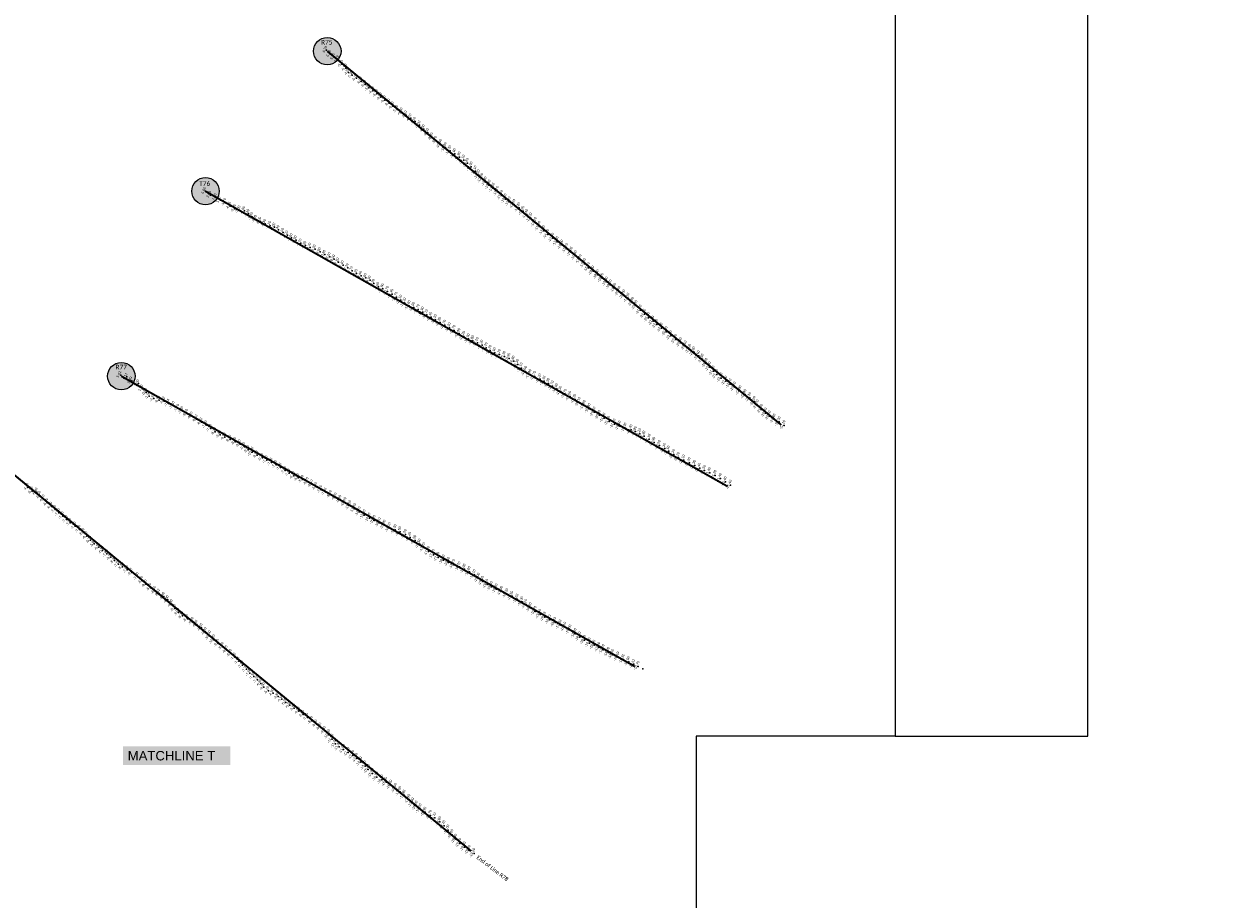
# Model space of a CAD drawing. Header units: feet. Extents: x 850675 to 1077306, y 463961 to 606658.
# Tile 24 of 77: x 939569 to 945675, y 515881 to 520350. Entities that reach past the tile are written whole.
import ezdxf
from ezdxf.enums import TextEntityAlignment as Align

# ---------------------------------------------------------------- set-up
doc = ezdxf.new("R2010")
doc.units = ezdxf.units.FT
doc.header["$MEASUREMENT"] = 0
doc.header["$XCLIPFRAME"] = 0
doc.header["$PDSIZE"] = 100
doc.linetypes.add('DASHED', pattern=[0.75, 0.5, -0.25])
for name, color, linetype in [('Circle', 253, 'Continuous'), ('ELEV8', 7, 'Continuous'), ('MATCHLINE', 7, 'DASHED'), ('Plan', 150, 'Continuous'), ('POINTS8', 7, 'Continuous'), ('Text', 255, 'Continuous')]:
    doc.layers.add(name, color=color, linetype=linetype)
doc.layers.add('MrSID', color=251, linetype='Continuous', transparency=0.2)
doc.styles.add('Legend', font='calibri.ttf')
doc.styles.add('MM-STANDARD', font='txt', dxfattribs={"height": 1})
doc.styles.get("Standard").update_dxf_attribs({"font": 'simplex.shx'})
picture_1 = doc.add_image_def('image4.sid', size_in_pixel=(6320, 6970))
picture_2 = doc.add_image_def('image6.sid', size_in_pixel=(6316, 6967))
picture_3 = doc.add_image_def('image11.jpg', size_in_pixel=(1570, 944))

# ---------------------------------------------------------------- blocks, each defined once
blk = doc.blocks.new('circle-block')
at = {"layer": 'Circle'}
h = blk.add_hatch(color=256, dxfattribs=at)
h.dxf.hatch_style = 1
edge = h.paths.add_edge_path()
edge.add_arc((945749.99, 597641.21), 70, 0, 360)
blk.add_circle((945749.99, 597641.21), 70, dxfattribs=at)

msp = doc.modelspace()

# ---------------------------------------------------------------- linework, layer by layer
at = {"layer": 'MATCHLINE', "color": 1, "const_width": 1, "flags": 128}
msp.add_lwpolyline([(963828.314, 516613.7242), (899094.3378, 516613.7242)], dxfattribs=at)
at = {"layer": 'Plan', "const_width": 10}
for points in [[(941117.29, 520210.76), (943434.0068, 518303.0502)], [(940495.39, 519495.68), (943160.4529, 517988.5094)], [(940065.92, 518551.34), (942687.3587, 517068.8036)], [(939399.67, 518145.95), (941851.996, 516126.4005)]]:
    msp.add_lwpolyline(points, dxfattribs=at)
at = {"layer": 'POINTS8', "color": 250, "linetype": 'Continuous', "lineweight": 0, "transparency": 33554687}
for p in [(941114.019, 520216.64, 6.243), (941132.867, 520195.685, 6.183), (941152.902, 520180.649, 5.312), (941172.464, 520165.755, -1.185), (941191.905, 520144.674, -5.107), (941211.4672, 520124.844, -5.0622), (941225.05, 520102.34, -4.8), (941244.46, 520087.55, -5.3), (941266.15, 520072.92, -5.8), (941290.11, 520056.7, -6), (941310.11, 520040.87, -5.9), (941329.97, 520024.09, -5.9), (941350.57, 520008.54, -6.3), (941370.85, 519992.84, -6.7), (941391.4, 519976.48, -6.8), (941411.34, 519961.08, -6.7), (941432.79, 519945.72, -6.4), (941452.46, 519929.91, -5.8), (941474.33, 519912.54, -5.5), (941497.74, 519899.25, -5.6), (941520.03, 519884.18, -6.1), (941543.64, 519868.71, -6.7), (941565.5, 519851.35, -7.1), (941588.78, 519832.97, -7.5), (941610.8, 519813.24, -8), (941631.38, 519793.26, -8.5), (941653.1, 519772.03, -9.2), (941673.1, 519754.13, -9.7), (941696.41, 519734.58, -10.6), (941720.03, 519718.3, -10.9), (941743.76, 519702.16, -11.3), (941768.1, 519686.46, -11.6), (941792.4, 519670.2, -11.8), (941814.07, 519654.03, -12.1), (941832.89, 519638.17, -12.6), (941852.23, 519619.47, -12.6), (941873.17, 519598.54, -13.1), (941890.11, 519578.44, -13.2), (941906.85, 519560.39, -13.3), (941925.93, 519542.27, -13.3), (941944.48, 519526.54, -13.4), (940495.39, 519495.68, 6.05), (940520.845, 519476.047, 2.628), (940548.783, 519463.94, 1.601), (941964.87, 519510.71, -13.5), (941987.41, 519493.5, -13.7), (942007.722, 519473.412, -11.8873), (942026.5151, 519455.4166, -13.4031), (940572.048, 519449.393, 1.874), (940596.638, 519437.23, -1.703), (940621.544, 519419.043, -4.061), (940645.938, 519405.072, -5.853), (940669.5687, 519398.8606, -7), (940693.8234, 519395.8713, -7.6), (942048.0436, 519440.752, -13.2186), (942070.8271, 519428.122, -13.0356), (942096.05, 519411.1, -13.2), (942117.28, 519393.13, -12.2), (940715.4999, 519381.4932, -7.4), (940733.918, 519364.9398, -7.4), (940753.6847, 519351.1327, -7.9), (940776.0014, 519341.5018, -8), (942136.12, 519376.78, -11.4), (942156.99, 519358.3, -11.3), (942179.43, 519335.9, -12.1), (940800.3679, 519329.9369, -8.3), (940825.1978, 519319.826, -8.1), (940848.221, 519311.6374, -8), (940868.9255, 519299.3602, -7.9), (940892.555, 519285.0707, -7.6), (940913.312, 519271.833, -8.2), (942200.07, 519315.1, -11.9), (942222.25, 519293.51, -13), (942243.21, 519274.24, -14.1), (940935.3612, 519257.539, -8.8), (940957.8979, 519245.7792, -8.9), (940982.389, 519230.7552, -9.7), (941005.9906, 519218.2446, -9.8), (942267.85, 519255.4, -13.5), (942291.19, 519237.17, -13.9), (942315.69, 519220.11, -14.9), (941030.6, 519209.07, -9.7), (941054.75, 519199.52, -9.3), (941080.69, 519185.64, -8.9), (941104.22, 519172.42, -8.4), (941129.43, 519160.41, -8.2), (942339.92, 519202, -15.7), (942363.1, 519184.13, -16.2), (942385.7, 519165.52, -16.9), (941152.83, 519148.44, -8), (941173.83, 519132.92, -7.8), (941197.96, 519118.41, -7.4), (941221.68, 519104.87, -7.3), (941244.16, 519089.21, -7.7), (942408.47, 519146.15, -17.4), (942430.41, 519125.2, -17.9), (942450.96, 519105.33, -18.2), (941267.05, 519075.57, -8.2), (941290.22, 519064.25, -8.4), (941313.94, 519053.53, -8.6), (941336.2, 519040.87, -8.9), (942473.76, 519087.42, -18.5), (942497.91, 519068.29, -18.9), (942520.74, 519050.95, -19), (942543.61, 519032.37, -19.4), (941355.5, 519024.68, -9.2), (941378.68, 519008.28, -9.8), (941400.81, 518996.5, -10), (941424.91, 518983.95, -10.7), (941448.37, 518969.33, -11.3), (942563.05, 519016.96, -19.6), (942586.1, 518999.33, -19.9), (942608.48, 518983.41, -20.4), (942631.76, 518966.07, -20.5), (941470.07, 518954.03, -11.7), (941492.55, 518939.06, -12.1), (941513.66, 518924.23, -12.3), (941535.52, 518910.99, -12.4), (942653.47, 518949.3, -21.1), (942675.81, 518928.07, -21.3), (942693.89, 518911.24, -21.8), (941558.72, 518902, -12.5), (941581.79, 518891.3, -12.7), (941604.9, 518878.27, -12.9), (941625.31, 518864.68, -12.7), (941647.19, 518851.95, -13.4), (942715.93, 518888.24, -21.7), (942737.35, 518867.31, -22), (942756.6, 518849.85, -22.3), (941670.35, 518839.26, -14.3), (941692.8, 518825.7, -14.8), (941716.77, 518811.24, -15.7), (941741.64, 518797.94, -16.2), (941765.5, 518784.91, -16.7), (942780.26, 518831.73, -22.4), (942798.79, 518815.85, -22.3), (942823.29, 518796.37, -22.3), (941790.49, 518768.83, -16.9), (941814.69, 518754.53, -17.2), (941838.84, 518741.6, -17), (941861.03, 518732.11, -16.8), (941884.03, 518722.32, -17.2), (942847.68, 518777.59, -22.2), (942871.1, 518756.8, -22), (942895.87, 518737.99, -22.3), (942921.23, 518721.46, -22.4), (941907.4, 518709.19, -17.2), (941928.74, 518696.88, -17.2), (941949.45, 518682.46, -17.2), (941972.11, 518670.43, -16), (941996.32, 518661.49, -16.1), (942946.25, 518704.82, -22.1), (942969.04, 518688.3, -22), (942989.35, 518674.43, -21.9), (942021.51, 518652.12, -15.3), (942045.69, 518642.43, -15.9), (942068.91, 518628.2, -16.6), (942089.23, 518611.02, -16.3), (943013.23, 518654.72, -21.6), (943032.51, 518638.1, -21.5), (943052.13, 518616.35, -21.6), (940062.804, 518556.989, 5.622), (940094.306, 518547.668, 6.109), (942108.66, 518592.93, -16.1), (942129.87, 518574.95, -17), (942153.03, 518559.41, -17.8), (942177.3, 518550.13, -18.7), (943069.72, 518597.82, -21.9), (943088.44, 518576.71, -21.9), (943105.47, 518559.63, -22.1), (943128.59, 518541.5, -22.2), (940118.995, 518527.835, 5.493), (940154.246, 518513.255, 2.001), (940173.527, 518487.307, 1.2), (942203.34, 518536.78, -19.2), (942225.03, 518525.57, -18.3), (942246.16, 518514.04, -18.5), (942267.18, 518500.51, -18.7), (942288.75, 518486.89, -19), (943152.34, 518525.34, -22.5), (943174.46, 518510.73, -22.7), (943196.97, 518495.23, -22.7), (940192.121, 518467.816, -0.98), (940208.773, 518449.914, -2.664), (940232.314, 518437.661, -4.339), (940258.196, 518428.552, -6.218), (940284.5365, 518424.3991, -6.5231), (942309.18, 518473.96, -19.3), (942333.4, 518458.75, -19.7), (942356.64, 518447.05, -19.5), (942382, 518432.6, -19.3), (942404.59, 518417.67, -20.1), (943224.98, 518476.2, -22.8), (943250.53, 518457.08, -22.8), (943274.64, 518441.5, -22.3), (943297.68, 518421.46, -21.9), (940307.4844, 518412.1079, -7.4409), (940333.21, 518399.37, -7.6), (940356.69, 518385.91, -7.7), (940377.87, 518374.09, -7.8), (940400.69, 518360.45, -8.1), (942429.57, 518401.51, -19.6), (942454.74, 518384.66, -19.9), (942480.84, 518367.29, -20.5), (943313.71, 518403.59, -21.7), (943334.18, 518381.64, -21.8), (943354.98, 518362.29, -22.2), (940425.66, 518347.57, -8.2), (940450.42, 518331.55, -8.2), (940475.42, 518316, -8), (940499.46, 518301.76, -7.9), (942506.51, 518351.52, -20.8), (942530.97, 518336.54, -21), (942555.4, 518320.76, -21.2), (942582.6, 518306.43, -21.1), (942610.33, 518296.11, -19.5), (943375.08, 518347.31, -22.5), (943399.92, 518331.92, -22.4), (943424.87, 518317.72, -22.3), (943449.85, 518299.14, -22.2), (940522.26, 518284.15, -7.9), (940544.63, 518266.36, -8.1), (940569.96, 518251.43, -8.4), (940594.63, 518239.46, -9.1), (942638.82, 518286.15, -19.3), (942668.41, 518276.9, -20.4), (942691.05, 518268.14, -20.9), (942713.31, 518257.13, -21.2), (942734.69, 518244.88, -21.3), (940621.41, 518228.52, -9.4), (940647.62, 518216.68, -9.3), (940672.29, 518204.33, -9.5), (940694.08, 518190.35, -9.9), (940713.69, 518175.38, -9.9), (942761.21, 518229.42, -21.1), (942785.49, 518213.34, -20.9), (942812.42, 518197.25, -20.9), (942840.02, 518181.37, -21.3), (940734.17, 518162.74, -10), (940759.77, 518148.11, -9.6), (940785.95, 518133.94, -9.2), (940808.65, 518122.33, -7.9), (940832.93, 518111.31, -7.9), (942860.49, 518168.54, -21.5), (942885.77, 518150.82, -21.3), (942910.3, 518135.99, -21.2), (942937.34, 518123.06, -21.1), (940855.92, 518098.69, -7.6), (940879.14, 518085.71, -7.6), (940902.85, 518068.9, -7.6), (940923.1, 518055.35, -7.4), (942965.87, 518109.19, -21.2), (942993.1, 518095.28, -21.3), (943018.39, 518080.91, -21.4), (943043.38, 518069.36, -21.5), (943069.61, 518058.14, -21.4), (940945.71, 518042.66, -6.7), (940968.15, 518031.96, -6), (940991.66, 518023.13, -5.5), (941017.29, 518011.95, -5.7), (941039.15, 518000.13, -6.1), (943098.18, 518044.68, -21.2), (943124.64, 518028.74, -21.4), (943150.35, 518011.43, -21.4), (943176.23, 517994.51, -21.4), (939588.2636, 517982.1362, -4.483), (939610.3694, 517964.9219, -5.355), (939633.81, 517958.37, -5.9), (939651.57, 517941.15, -6.6), (941060.71, 517986.37, -6.5), (941086.46, 517971.5, -7.1), (941109, 517958.36, -7.6), (941135.51, 517946.01, -8.5), (941160.49, 517933.93, -9.2), (939669.7, 517923.8, -6.7), (939688.1, 517905.09, -6.9), (939708.97, 517886.4, -6.9), (939728.12, 517869.85, -7.1), (941184.83, 517920.41, -9.9), (941208.65, 517906.22, -10.6), (941233.27, 517890.07, -11.3), (941257.98, 517874.35, -11.8), (939747.59, 517853.29, -7.8), (939767.8, 517836.53, -7.9), (939786.31, 517819.06, -7.7), (941281.81, 517858.69, -12.7), (941306.03, 517842.45, -13.5), (941331.98, 517826.65, -14.3), (941357.23, 517815.27, -15.2), (939805.53, 517802.33, -7.5), (939829.77, 517784.85, -7.5), (939852.63, 517768.52, -7.4), (939873.25, 517752.56, -6.9), (941384.32, 517802.27, -15.7), (941409.65, 517790.23, -15.9), (941435.96, 517776.72, -16.1), (941463.95, 517767.05, -16.3), (941488.62, 517756.25, -16.6), (939889.45, 517734.54, -6.1), (939908.05, 517713.76, -5.7), (939927.8, 517695.3, -5.8), (941516.37, 517742.51, -17), (941539.91, 517728.39, -17.2), (941565.43, 517712.39, -17.5), (941589.19, 517693.49, -17.5), (939950.4448, 517678.4797, -5.522), (939970.61, 517661.35, -6.3), (939992.41, 517643.83, -7.8), (940011.72, 517627.25, -8.3), (941611.26, 517674.9, -17.7), (941634.05, 517656.11, -17.8), (941658.96, 517639.96, -17.8), (941683.19, 517626.04, -17.8), (940031.04, 517609.52, -8.3), (940051, 517591.7, -7.8), (940072.1, 517578.34, -8.2), (940096.3873, 517563.0224, -7.8038), (941710.66, 517612.6, -18.4), (941736.79, 517600.52, -18.5), (941762.86, 517588.79, -18.7), (941791.79, 517577.14, -18.7), (941817.22, 517566.09, -18.6), (940119.9584, 517548.7956, -8.0654), (940149.7, 517526.35, -7.8), (940171.96, 517506.85, -8.5), (941842.43, 517552.88, -18.9), (941868.33, 517536.92, -19.1), (941890.15, 517519.53, -19), (941910.68, 517503.78, -19.3), (940191.4617, 517489.6559, -8.6), (940214.516, 517471.1707, -8.6), (940238.26, 517455.62, -8.8), (940259.123, 517442.1957, -8.6177), (941932.94, 517488.39, -19.1), (941955.31, 517476.12, -19.5), (941980.69, 517464.36, -19.2), (942007.74, 517451.99, -19.3), (942034.65, 517440.17, -19.3), (940283.12, 517425.67, -8.4), (940303.61, 517408.7, -8.3), (940323.23, 517388.02, -8.9), (942060.27, 517427.36, -19.5), (942086.96, 517412.57, -19.6), (942111.65, 517398.59, -19.3), (942131.78, 517384.72, -19.2), (940338.18, 517365.22, -9.1), (940357, 517344.48, -9), (940377.88, 517326.98, -8.7), (942154.74, 517368.33, -18.4), (942179.1, 517350.48, -18.7), (942203.5, 517334.23, -19), (942227.3217, 517320.4577, -18.19), (940403.38, 517312.37, -8.8), (940430.37, 517298.3, -9.6), (940451.27, 517284.01, -9.4), (940475.88, 517265.71, -9.4), (942253.3651, 517306.5036, -16.727), (942279.7677, 517293.2332, -16.8257), (942306.2956, 517280.2249, -17.2022), (942330.9, 517269.17, -18.1), (940496.4, 517245.97, -9.6), (940516.7, 517225.14, -10), (940538.21, 517204.7, -10.2), (942357.15, 517255.08, -18.6), (942383.47, 517236.3, -18.9), (942406.02, 517219.35, -18.7), (942430.26, 517202.61, -18.8), (940559.97, 517186.65, -9.5), (940583.19, 517170.26, -8.6), (940603.96, 517152.62, -8.2), (940625.34, 517134.76, -8), (942455.63, 517188.58, -18.3), (942479.56, 517177.19, -19), (942504.29, 517165.6, -19), (942526.2467, 517154.7424, -18.2872), (942552.57, 517140.36, -18), (940645.02, 517115.89, -7.7), (940665.1336, 517095.9687, -7.5385), (940684.18, 517075.77, -7.4), (942574.7916, 517129.3212, -18.0539), (942601.6956, 517117.0992, -18.1887), (942628.5996, 517104.8771, -18.3235), (942656.03, 517093.24, -18.5), (942682.6616, 517080.4352, -18.6093), (940704.5, 517055.12, -7.7), (940722.29, 517035.64, -7.6), (940741.72, 517018.45, -7.5), (942704.76, 517069.81, -18.7), (942728.0766, 517056.5774, -18.6686), (940760.99, 517000.59, -7.2), (940777.27, 516982.68, -6.6), (940794.05, 516964.05, -6), (940816.63, 516944.84, -5.1), (940840.83, 516932, -4.9), (940865.71, 516916.49, -4.8), (940885.43, 516901.86, -5.1), (940905.23, 516885.95, -5.2), (940925.95, 516871.31, -5.8), (940948.04, 516856.85, -6), (940972.21, 516840.18, -6.6), (940994.01, 516824.24, -6.8), (941016.19, 516808.9, -7.7), (941038.76, 516791.88, -8.6), (941061.52, 516774.99, -9), (941082.81, 516759.43, -9.5), (941105.03, 516740.44, -9.9), (941125.75, 516720.34, -10.5), (941142.3, 516697.27, -11), (941158.38, 516674.71, -11), (941177.1, 516659.53, -11.4), (941200.13, 516645.2, -11.6), (941223.83, 516630.07, -12.4), (941248.11, 516614.3, -12.7), (941267.42, 516599.55, -13.4), (941288.91, 516580.57, -14.2), (941309.87, 516560.89, -14.7), (941326.32, 516543.36, -15.2), (941347.39, 516522.62, -15.8), (941370.64, 516504.73, -16.5), (941396.29, 516489.59, -16.6), (941417.25, 516477.66, -16.8), (941442.55, 516462.77, -16.8), (941466.72, 516445.78, -16.8), (941488.57, 516429.35, -17.6), (941510.14, 516411.83, -17.8), (941535.17, 516389.92, -17.9), (941554.22, 516371.25, -17.9), (941572.41, 516355.42, -18.2), (941591.96, 516341.13, -18.5), (941616.85, 516324.49, -18.9), (941644.5, 516308.84, -18.7), (941666.86, 516295.71, -18.7), (941692.64, 516276.11, -18.9), (941713.82, 516255.4, -18.7), (941734.17, 516233.82, -19), (941754.48, 516210.15, -19), (941773.38, 516186.71, -18.9), (941794.56, 516165.21, -19.2), (941818.01, 516146.48, -19.2), (941841.94, 516129.72, -19.2), (941866.3, 516113.6, -19.3)]:
    msp.add_point(p, dxfattribs=at)

# ---------------------------------------------------------------- block references
at = {"layer": 'Circle'}
for p in [(-4632.7, -77430.45), (-5254.6, -78145.53), (-5684.07, -79089.87)]:
    msp.add_blockref('circle-block', p, dxfattribs=at)

# ---------------------------------------------------------------- texts
at = {"layer": 'ELEV8', "color": 18, "true_color": 0x000000, "transparency": 33554687, "style": 'MM-STANDARD'}
for s, p in [('6.24', (941114.019, 520216.64, 6.243)), ('6.18', (941132.867, 520195.685, 6.183)), ('5.31', (941152.902, 520180.649, 5.312)), ('-1.19', (941172.464, 520165.755, -1.185)), ('-5.11', (941191.905, 520144.674, -5.107)), ('-5.06', (941211.4672, 520124.844, -5.0622)), ('-4.80', (941225.05, 520102.34, -4.8)), ('-5.30', (941244.46, 520087.55, -5.3)), ('-5.80', (941266.15, 520072.92, -5.8)), ('-6.00', (941290.11, 520056.7, -6)), ('-5.90', (941310.11, 520040.87, -5.9)), ('-5.90', (941329.97, 520024.09, -5.9)), ('-6.30', (941350.57, 520008.54, -6.3)), ('-6.70', (941370.85, 519992.84, -6.7)), ('-6.80', (941391.4, 519976.48, -6.8)), ('-6.70', (941411.34, 519961.08, -6.7)), ('-6.40', (941432.79, 519945.72, -6.4)), ('-5.80', (941452.46, 519929.91, -5.8)), ('-5.50', (941474.33, 519912.54, -5.5)), ('-5.60', (941497.74, 519899.25, -5.6)), ('-6.10', (941520.03, 519884.18, -6.1)), ('-6.70', (941543.64, 519868.71, -6.7)), ('-7.10', (941565.5, 519851.35, -7.1)), ('-7.50', (941588.78, 519832.97, -7.5)), ('-8.00', (941610.8, 519813.24, -8)), ('-8.50', (941631.38, 519793.26, -8.5)), ('-9.20', (941653.1, 519772.03, -9.2)), ('-9.70', (941673.1, 519754.13, -9.7)), ('-10.60', (941696.41, 519734.58, -10.6)), ('-10.90', (941720.03, 519718.3, -10.9)), ('-11.30', (941743.76, 519702.16, -11.3)), ('-11.60', (941768.1, 519686.46, -11.6)), ('-11.80', (941792.4, 519670.2, -11.8)), ('-12.10', (941814.07, 519654.03, -12.1)), ('-12.60', (941832.89, 519638.17, -12.6)), ('-12.60', (941852.23, 519619.47, -12.6)), ('-13.10', (941873.17, 519598.54, -13.1)), ('-13.20', (941890.11, 519578.44, -13.2)), ('-13.30', (941906.85, 519560.39, -13.3)), ('6.05', (940495.39, 519495.68, 6.05)), ('-13.30', (941925.93, 519542.27, -13.3)), ('-13.40', (941944.48, 519526.54, -13.4)), ('-13.50', (941964.87, 519510.71, -13.5)), ('-13.70', (941987.41, 519493.5, -13.7)), ('2.63', (940520.845, 519476.047, 2.628)), ('1.60', (940548.783, 519463.94, 1.601)), ('1.87', (940572.048, 519449.393, 1.874)), ('-1.70', (940596.638, 519437.23, -1.703)), ('-11.89', (942007.722, 519473.412, -11.8873)), ('-13.40', (942026.5151, 519455.4166, -13.4031)), ('-13.22', (942048.0436, 519440.752, -13.2186)), ('-13.04', (942070.8271, 519428.122, -13.0356)), ('-4.06', (940621.544, 519419.043, -4.061)), ('-5.85', (940645.938, 519405.072, -5.853)), ('-7.00', (940669.5687, 519398.8606, -7)), ('-7.60', (940693.8234, 519395.8713, -7.6)), ('-7.40', (940715.4999, 519381.4932, -7.4)), ('-13.20', (942096.05, 519411.1, -13.2)), ('-12.20', (942117.28, 519393.13, -12.2)), ('-11.40', (942136.12, 519376.78, -11.4)), ('-7.40', (940733.918, 519364.9398, -7.4)), ('-7.90', (940753.6847, 519351.1327, -7.9)), ('-8.00', (940776.0014, 519341.5018, -8)), ('-8.30', (940800.3679, 519329.9369, -8.3)), ('-8.10', (940825.1978, 519319.826, -8.1)), ('-8.00', (940848.221, 519311.6374, -8)), ('-11.30', (942156.99, 519358.3, -11.3)), ('-12.10', (942179.43, 519335.9, -12.1)), ('-11.90', (942200.07, 519315.1, -11.9)), ('-7.90', (940868.9255, 519299.3602, -7.9)), ('-7.60', (940892.555, 519285.0707, -7.6)), ('-8.20', (940913.312, 519271.833, -8.2)), ('-8.80', (940935.3612, 519257.539, -8.8)), ('-13.00', (942222.25, 519293.51, -13)), ('-14.10', (942243.21, 519274.24, -14.1)), ('-13.50', (942267.85, 519255.4, -13.5)), ('-8.90', (940957.8979, 519245.7792, -8.9)), ('-9.70', (940982.389, 519230.7552, -9.7)), ('-9.80', (941005.9906, 519218.2446, -9.8)), ('-9.70', (941030.6, 519209.07, -9.7)), ('-9.30', (941054.75, 519199.52, -9.3)), ('-13.90', (942291.19, 519237.17, -13.9)), ('-14.90', (942315.69, 519220.11, -14.9)), ('-15.70', (942339.92, 519202, -15.7)), ('-16.20', (942363.1, 519184.13, -16.2)), ('-8.90', (941080.69, 519185.64, -8.9)), ('-8.40', (941104.22, 519172.42, -8.4)), ('-8.20', (941129.43, 519160.41, -8.2)), ('-8.00', (941152.83, 519148.44, -8)), ('-7.80', (941173.83, 519132.92, -7.8)), ('-16.90', (942385.7, 519165.52, -16.9)), ('-17.40', (942408.47, 519146.15, -17.4)), ('-17.90', (942430.41, 519125.2, -17.9)), ('-7.40', (941197.96, 519118.41, -7.4)), ('-7.30', (941221.68, 519104.87, -7.3)), ('-7.70', (941244.16, 519089.21, -7.7)), ('-8.20', (941267.05, 519075.57, -8.2)), ('-8.40', (941290.22, 519064.25, -8.4)), ('-18.20', (942450.96, 519105.33, -18.2)), ('-18.50', (942473.76, 519087.42, -18.5)), ('-18.90', (942497.91, 519068.29, -18.9)), ('-8.60', (941313.94, 519053.53, -8.6)), ('-8.90', (941336.2, 519040.87, -8.9)), ('-9.20', (941355.5, 519024.68, -9.2)), ('-9.80', (941378.68, 519008.28, -9.8)), ('-19.00', (942520.74, 519050.95, -19)), ('-19.40', (942543.61, 519032.37, -19.4)), ('-19.60', (942563.05, 519016.96, -19.6)), ('-19.90', (942586.1, 518999.33, -19.9)), ('-10.00', (941400.81, 518996.5, -10)), ('-10.70', (941424.91, 518983.95, -10.7)), ('-11.30', (941448.37, 518969.33, -11.3)), ('-11.70', (941470.07, 518954.03, -11.7)), ('-12.10', (941492.55, 518939.06, -12.1)), ('-20.40', (942608.48, 518983.41, -20.4)), ('-20.50', (942631.76, 518966.07, -20.5)), ('-21.10', (942653.47, 518949.3, -21.1)), ('-12.30', (941513.66, 518924.23, -12.3)), ('-12.40', (941535.52, 518910.99, -12.4)), ('-12.50', (941558.72, 518902, -12.5)), ('-12.70', (941581.79, 518891.3, -12.7)), ('-12.90', (941604.9, 518878.27, -12.9)), ('-21.30', (942675.81, 518928.07, -21.3)), ('-21.80', (942693.89, 518911.24, -21.8)), ('-21.70', (942715.93, 518888.24, -21.7)), ('-12.70', (941625.31, 518864.68, -12.7)), ('-13.40', (941647.19, 518851.95, -13.4)), ('-14.30', (941670.35, 518839.26, -14.3)), ('-14.80', (941692.8, 518825.7, -14.8)), ('-22.00', (942737.35, 518867.31, -22)), ('-22.30', (942756.6, 518849.85, -22.3)), ('-22.40', (942780.26, 518831.73, -22.4)), ('-22.30', (942798.79, 518815.85, -22.3)), ('-15.70', (941716.77, 518811.24, -15.7)), ('-16.20', (941741.64, 518797.94, -16.2)), ('-16.70', (941765.5, 518784.91, -16.7)), ('-16.90', (941790.49, 518768.83, -16.9)), ('-17.20', (941814.69, 518754.53, -17.2)), ('-22.30', (942823.29, 518796.37, -22.3)), ('-22.20', (942847.68, 518777.59, -22.2)), ('-22.00', (942871.1, 518756.8, -22)), ('-17.00', (941838.84, 518741.6, -17)), ('-16.80', (941861.03, 518732.11, -16.8)), ('-17.20', (941884.03, 518722.32, -17.2)), ('-17.20', (941907.4, 518709.19, -17.2)), ('-17.20', (941928.74, 518696.88, -17.2)), ('-22.30', (942895.87, 518737.99, -22.3)), ('-22.40', (942921.23, 518721.46, -22.4)), ('-22.10', (942946.25, 518704.82, -22.1)), ('-17.20', (941949.45, 518682.46, -17.2)), ('-16.00', (941972.11, 518670.43, -16)), ('-16.10', (941996.32, 518661.49, -16.1)), ('-15.30', (942021.51, 518652.12, -15.3)), ('-15.90', (942045.69, 518642.43, -15.9)), ('-22.00', (942969.04, 518688.3, -22)), ('-21.90', (942989.35, 518674.43, -21.9)), ('-21.60', (943013.23, 518654.72, -21.6)), ('-21.50', (943032.51, 518638.1, -21.5)), ('-16.60', (942068.91, 518628.2, -16.6)), ('-16.30', (942089.23, 518611.02, -16.3)), ('-16.10', (942108.66, 518592.93, -16.1)), ('-17.00', (942129.87, 518574.95, -17)), ('-21.60', (943052.13, 518616.35, -21.6)), ('-21.90', (943069.72, 518597.82, -21.9)), ('-21.90', (943088.44, 518576.71, -21.9)), ('5.62', (940062.804, 518556.989, 5.622)), ('6.11', (940094.306, 518547.668, 6.109)), ('5.49', (940118.995, 518527.835, 5.493)), ('-17.80', (942153.03, 518559.41, -17.8)), ('-18.70', (942177.3, 518550.13, -18.7)), ('-19.20', (942203.34, 518536.78, -19.2)), ('-18.30', (942225.03, 518525.57, -18.3)), ('-18.50', (942246.16, 518514.04, -18.5)), ('-22.10', (943105.47, 518559.63, -22.1)), ('-22.20', (943128.59, 518541.5, -22.2)), ('-22.50', (943152.34, 518525.34, -22.5)), ('-22.70', (943174.46, 518510.73, -22.7)), ('2.00', (940154.246, 518513.255, 2.001)), ('1.20', (940173.527, 518487.307, 1.2)), ('-0.98', (940192.121, 518467.816, -0.98)), ('-18.70', (942267.18, 518500.51, -18.7)), ('-19.00', (942288.75, 518486.89, -19)), ('-19.30', (942309.18, 518473.96, -19.3)), ('-19.70', (942333.4, 518458.75, -19.7)), ('-22.70', (943196.97, 518495.23, -22.7)), ('-22.80', (943224.98, 518476.2, -22.8)), ('-22.80', (943250.53, 518457.08, -22.8)), ('-2.66', (940208.773, 518449.914, -2.664)), ('-4.34', (940232.314, 518437.661, -4.339)), ('-6.22', (940258.196, 518428.552, -6.218)), ('-6.52', (940284.5365, 518424.3991, -6.5231)), ('-7.44', (940307.4844, 518412.1079, -7.4409)), ('-7.60', (940333.21, 518399.37, -7.6)), ('-19.50', (942356.64, 518447.05, -19.5)), ('-19.30', (942382, 518432.6, -19.3)), ('-20.10', (942404.59, 518417.67, -20.1)), ('-19.60', (942429.57, 518401.51, -19.6)), ('-22.30', (943274.64, 518441.5, -22.3)), ('-21.90', (943297.68, 518421.46, -21.9)), ('-21.70', (943313.71, 518403.59, -21.7)), ('-7.70', (940356.69, 518385.91, -7.7)), ('-7.80', (940377.87, 518374.09, -7.8)), ('-8.10', (940400.69, 518360.45, -8.1)), ('-8.20', (940425.66, 518347.57, -8.2)), ('-8.20', (940450.42, 518331.55, -8.2)), ('-19.90', (942454.74, 518384.66, -19.9)), ('-20.50', (942480.84, 518367.29, -20.5)), ('-20.80', (942506.51, 518351.52, -20.8)), ('-21.00', (942530.97, 518336.54, -21)), ('-21.80', (943334.18, 518381.64, -21.8)), ('-22.20', (943354.98, 518362.29, -22.2)), ('-22.50', (943375.08, 518347.31, -22.5)), ('-22.40', (943399.92, 518331.92, -22.4)), ('-8.00', (940475.42, 518316, -8)), ('-7.90', (940499.46, 518301.76, -7.9)), ('-7.90', (940522.26, 518284.15, -7.9)), ('-21.20', (942555.4, 518320.76, -21.2)), ('-21.10', (942582.6, 518306.43, -21.1)), ('-19.50', (942610.33, 518296.11, -19.5)), ('-19.30', (942638.82, 518286.15, -19.3)), ('-20.40', (942668.41, 518276.9, -20.4)), ('-20.90', (942691.05, 518268.14, -20.9)), ('-22.30', (943424.87, 518317.72, -22.3)), ('-22.20', (943449.85, 518299.14, -22.2)), ('-8.10', (940544.63, 518266.36, -8.1)), ('-8.40', (940569.96, 518251.43, -8.4)), ('-9.10', (940594.63, 518239.46, -9.1)), ('-9.40', (940621.41, 518228.52, -9.4)), ('-9.30', (940647.62, 518216.68, -9.3)), ('-21.20', (942713.31, 518257.13, -21.2)), ('-21.30', (942734.69, 518244.88, -21.3)), ('-21.10', (942761.21, 518229.42, -21.1)), ('-20.90', (942785.49, 518213.34, -20.9)), ('-9.50', (940672.29, 518204.33, -9.5)), ('-9.90', (940694.08, 518190.35, -9.9)), ('-9.90', (940713.69, 518175.38, -9.9)), ('-10.00', (940734.17, 518162.74, -10)), ('-9.60', (940759.77, 518148.11, -9.6)), ('-20.90', (942812.42, 518197.25, -20.9)), ('-21.30', (942840.02, 518181.37, -21.3)), ('-21.50', (942860.49, 518168.54, -21.5)), ('-21.30', (942885.77, 518150.82, -21.3)), ('-9.20', (940785.95, 518133.94, -9.2)), ('-7.90', (940808.65, 518122.33, -7.9)), ('-7.90', (940832.93, 518111.31, -7.9)), ('-7.60', (940855.92, 518098.69, -7.6)), ('-21.20', (942910.3, 518135.99, -21.2)), ('-21.10', (942937.34, 518123.06, -21.1)), ('-21.20', (942965.87, 518109.19, -21.2)), ('-21.30', (942993.1, 518095.28, -21.3)), ('-7.60', (940879.14, 518085.71, -7.6)), ('-7.60', (940902.85, 518068.9, -7.6)), ('-7.40', (940923.1, 518055.35, -7.4)), ('-6.70', (940945.71, 518042.66, -6.7)), ('-6.00', (940968.15, 518031.96, -6)), ('-21.40', (943018.39, 518080.91, -21.4)), ('-21.50', (943043.38, 518069.36, -21.5)), ('-21.40', (943069.61, 518058.14, -21.4)), ('-21.20', (943098.18, 518044.68, -21.2)), ('-21.40', (943124.64, 518028.74, -21.4)), ('-4.48', (939588.2636, 517982.1362, -4.483)), ('-5.36', (939610.3694, 517964.9219, -5.355)), ('-5.50', (940991.66, 518023.13, -5.5)), ('-5.70', (941017.29, 518011.95, -5.7)), ('-6.10', (941039.15, 518000.13, -6.1)), ('-6.50', (941060.71, 517986.37, -6.5)), ('-7.10', (941086.46, 517971.5, -7.1)), ('-21.40', (943150.35, 518011.43, -21.4)), ('-21.40', (943176.23, 517994.51, -21.4)), ('-5.90', (939633.81, 517958.37, -5.9)), ('-6.60', (939651.57, 517941.15, -6.6)), ('-6.70', (939669.7, 517923.8, -6.7)), ('-6.90', (939688.1, 517905.09, -6.9)), ('-7.60', (941109, 517958.36, -7.6)), ('-8.50', (941135.51, 517946.01, -8.5)), ('-9.20', (941160.49, 517933.93, -9.2)), ('-9.90', (941184.83, 517920.41, -9.9)), ('-10.60', (941208.65, 517906.22, -10.6)), ('-6.90', (939708.97, 517886.4, -6.9)), ('-7.10', (939728.12, 517869.85, -7.1)), ('-7.80', (939747.59, 517853.29, -7.8)), ('-11.30', (941233.27, 517890.07, -11.3)), ('-11.80', (941257.98, 517874.35, -11.8)), ('-12.70', (941281.81, 517858.69, -12.7)), ('-13.50', (941306.03, 517842.45, -13.5)), ('-7.90', (939767.8, 517836.53, -7.9)), ('-7.70', (939786.31, 517819.06, -7.7)), ('-7.50', (939805.53, 517802.33, -7.5)), ('-7.50', (939829.77, 517784.85, -7.5)), ('-14.30', (941331.98, 517826.65, -14.3)), ('-15.20', (941357.23, 517815.27, -15.2)), ('-15.70', (941384.32, 517802.27, -15.7)), ('-15.90', (941409.65, 517790.23, -15.9)), ('-7.40', (939852.63, 517768.52, -7.4)), ('-6.90', (939873.25, 517752.56, -6.9)), ('-6.10', (939889.45, 517734.54, -6.1)), ('-16.10', (941435.96, 517776.72, -16.1)), ('-16.30', (941463.95, 517767.05, -16.3)), ('-16.60', (941488.62, 517756.25, -16.6)), ('-17.00', (941516.37, 517742.51, -17)), ('-17.20', (941539.91, 517728.39, -17.2)), ('-5.70', (939908.05, 517713.76, -5.7)), ('-5.80', (939927.8, 517695.3, -5.8)), ('-5.52', (939950.4448, 517678.4797, -5.522)), ('-6.30', (939970.61, 517661.35, -6.3)), ('-17.50', (941565.43, 517712.39, -17.5)), ('-17.50', (941589.19, 517693.49, -17.5)), ('-17.70', (941611.26, 517674.9, -17.7)), ('-17.80', (941634.05, 517656.11, -17.8)), ('-7.80', (939992.41, 517643.83, -7.8)), ('-8.30', (940011.72, 517627.25, -8.3)), ('-8.30', (940031.04, 517609.52, -8.3)), ('-17.80', (941658.96, 517639.96, -17.8)), ('-17.80', (941683.19, 517626.04, -17.8)), ('-18.40', (941710.66, 517612.6, -18.4)), ('-18.50', (941736.79, 517600.52, -18.5)), ('-7.80', (940051, 517591.7, -7.8)), ('-8.20', (940072.1, 517578.34, -8.2)), ('-7.80', (940096.3873, 517563.0224, -7.8038)), ('-8.07', (940119.9584, 517548.7956, -8.0654)), ('-18.70', (941762.86, 517588.79, -18.7)), ('-18.70', (941791.79, 517577.14, -18.7)), ('-18.60', (941817.22, 517566.09, -18.6)), ('-18.90', (941842.43, 517552.88, -18.9)), ('-19.10', (941868.33, 517536.92, -19.1)), ('-7.80', (940149.7, 517526.35, -7.8)), ('-8.50', (940171.96, 517506.85, -8.5)), ('-8.60', (940191.4617, 517489.6559, -8.6)), ('-19.00', (941890.15, 517519.53, -19)), ('-19.30', (941910.68, 517503.78, -19.3)), ('-19.10', (941932.94, 517488.39, -19.1)), ('-19.50', (941955.31, 517476.12, -19.5)), ('-8.60', (940214.516, 517471.1707, -8.6)), ('-8.80', (940238.26, 517455.62, -8.8)), ('-8.62', (940259.123, 517442.1957, -8.6177)), ('-8.40', (940283.12, 517425.67, -8.4)), ('-19.20', (941980.69, 517464.36, -19.2)), ('-19.30', (942007.74, 517451.99, -19.3)), ('-19.30', (942034.65, 517440.17, -19.3)), ('-19.50', (942060.27, 517427.36, -19.5)), ('-19.60', (942086.96, 517412.57, -19.6)), ('-8.30', (940303.61, 517408.7, -8.3)), ('-8.90', (940323.23, 517388.02, -8.9)), ('-9.10', (940338.18, 517365.22, -9.1)), ('-19.30', (942111.65, 517398.59, -19.3)), ('-19.20', (942131.78, 517384.72, -19.2)), ('-18.40', (942154.74, 517368.33, -18.4)), ('-18.70', (942179.1, 517350.48, -18.7)), ('-9.00', (940357, 517344.48, -9)), ('-8.70', (940377.88, 517326.98, -8.7)), ('-8.80', (940403.38, 517312.37, -8.8)), ('-9.60', (940430.37, 517298.3, -9.6)), ('-19.00', (942203.5, 517334.23, -19)), ('-18.19', (942227.3217, 517320.4577, -18.19)), ('-16.73', (942253.3651, 517306.5036, -16.727)), ('-16.83', (942279.7677, 517293.2332, -16.8257)), ('-9.40', (940451.27, 517284.01, -9.4)), ('-9.40', (940475.88, 517265.71, -9.4)), ('-9.60', (940496.4, 517245.97, -9.6)), ('-17.20', (942306.2956, 517280.2249, -17.2022)), ('-18.10', (942330.9, 517269.17, -18.1)), ('-18.60', (942357.15, 517255.08, -18.6)), ('-18.90', (942383.47, 517236.3, -18.9)), ('-10.00', (940516.7, 517225.14, -10)), ('-10.20', (940538.21, 517204.7, -10.2)), ('-9.50', (940559.97, 517186.65, -9.5)), ('-18.70', (942406.02, 517219.35, -18.7)), ('-18.80', (942430.26, 517202.61, -18.8)), ('-18.30', (942455.63, 517188.58, -18.3)), ('-19.00', (942479.56, 517177.19, -19)), ('-8.60', (940583.19, 517170.26, -8.6)), ('-8.20', (940603.96, 517152.62, -8.2)), ('-8.00', (940625.34, 517134.76, -8)), ('-7.70', (940645.02, 517115.89, -7.7)), ('-19.00', (942504.29, 517165.6, -19)), ('-18.29', (942526.2467, 517154.7424, -18.2872)), ('-18.00', (942552.57, 517140.36, -18)), ('-18.05', (942574.7916, 517129.3212, -18.0539)), ('-18.19', (942601.6956, 517117.0992, -18.1887)), ('-7.54', (940665.1336, 517095.9687, -7.5385)), ('-7.40', (940684.18, 517075.77, -7.4)), ('-7.70', (940704.5, 517055.12, -7.7)), ('-18.32', (942628.5996, 517104.8771, -18.3235)), ('-18.50', (942656.03, 517093.24, -18.5)), ('-18.61', (942682.6616, 517080.4352, -18.6093)), ('-18.70', (942704.76, 517069.81, -18.7)), ('-7.60', (940722.29, 517035.64, -7.6)), ('-7.50', (940741.72, 517018.45, -7.5)), ('-7.20', (940760.99, 517000.59, -7.2)), ('-6.60', (940777.27, 516982.68, -6.6)), ('-6.00', (940794.05, 516964.05, -6)), ('-5.10', (940816.63, 516944.84, -5.1)), ('-4.90', (940840.83, 516932, -4.9)), ('-4.80', (940865.71, 516916.49, -4.8)), ('-5.10', (940885.43, 516901.86, -5.1)), ('-5.20', (940905.23, 516885.95, -5.2)), ('-5.80', (940925.95, 516871.31, -5.8)), ('-6.00', (940948.04, 516856.85, -6)), ('-6.60', (940972.21, 516840.18, -6.6)), ('-6.80', (940994.01, 516824.24, -6.8)), ('-7.70', (941016.19, 516808.9, -7.7)), ('-8.60', (941038.76, 516791.88, -8.6)), ('-9.00', (941061.52, 516774.99, -9)), ('-9.50', (941082.81, 516759.43, -9.5)), ('-9.90', (941105.03, 516740.44, -9.9)), ('-10.50', (941125.75, 516720.34, -10.5)), ('-11.00', (941142.3, 516697.27, -11)), ('-11.00', (941158.38, 516674.71, -11)), ('-11.40', (941177.1, 516659.53, -11.4)), ('-11.60', (941200.13, 516645.2, -11.6)), ('-12.40', (941223.83, 516630.07, -12.4)), ('-12.70', (941248.11, 516614.3, -12.7)), ('-13.40', (941267.42, 516599.55, -13.4)), ('-14.20', (941288.91, 516580.57, -14.2)), ('-14.70', (941309.87, 516560.89, -14.7)), ('-15.20', (941326.32, 516543.36, -15.2)), ('-15.80', (941347.39, 516522.62, -15.8)), ('-16.50', (941370.64, 516504.73, -16.5)), ('-16.60', (941396.29, 516489.59, -16.6)), ('-16.80', (941417.25, 516477.66, -16.8)), ('-16.80', (941442.55, 516462.77, -16.8)), ('-16.80', (941466.72, 516445.78, -16.8)), ('-17.60', (941488.57, 516429.35, -17.6)), ('-17.80', (941510.14, 516411.83, -17.8)), ('-17.90', (941535.17, 516389.92, -17.9)), ('-17.90', (941554.22, 516371.25, -17.9)), ('-18.20', (941572.41, 516355.42, -18.2)), ('-18.50', (941591.96, 516341.13, -18.5)), ('-18.90', (941616.85, 516324.49, -18.9)), ('-18.70', (941644.5, 516308.84, -18.7)), ('-18.70', (941666.86, 516295.71, -18.7)), ('-18.90', (941692.64, 516276.11, -18.9)), ('-18.70', (941713.82, 516255.4, -18.7)), ('-19.00', (941734.17, 516233.82, -19)), ('-19.00', (941754.48, 516210.15, -19)), ('-18.90', (941773.38, 516186.71, -18.9)), ('-19.20', (941794.56, 516165.21, -19.2)), ('-19.20', (941818.01, 516146.48, -19.2)), ('-19.20', (941841.94, 516129.72, -19.2)), ('-19.30', (941866.3, 516113.6, -19.3))]:
    msp.add_text(s, height=13, rotation=65, dxfattribs=at).set_placement(p, align=Align.BOTTOM_CENTER)
at = {"layer": 'MATCHLINE', "color": 1, "insert": (940098.5322, 516637.4723), "char_height": 48, "attachment_point": 1, "bg_fill": 1, "box_fill_scale": 1.5, "bg_fill_color": 255, "bg_fill_transparency": 0}
msp.add_mtext_dynamic_manual_height_columns('{\\fArial|b0|i0|c0|p34;MATCHLINE T}', width=500.499458, gutter_width=1521.1859, heights=[0], dxfattribs=at)
at = {"layer": 'Text', "color": 255, "style": 'Legend'}
for s, p in [('R75', (941114.6043, 520256.3137)), ('T76', (940491.5798, 519535.0481)), ('R77', (940065.3972, 518597.5478))]:
    msp.add_text(s, height=24, dxfattribs=at).set_placement(p, align=Align.MIDDLE_CENTER)
at = {"layer": 'Text', "color": 18, "true_color": 0x000000, "style": 'Legend'}
msp.add_text('End of Line R78', height=20, rotation=322.62393618, dxfattribs=at).set_placement((941960.4467, 516038.6038), align=Align.MIDDLE_CENTER)

# ---------------------------------------------------------------- pictures from other files: only their frames are drawn
at = {"layer": 'MrSID'}
image = msp.add_image(picture_3, insert=(851552.7296, 463961.3689), size_in_units=(225757.9943, 135742.3864), rotation=0.370518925, dxfattribs=at)
image.dxf.flags = 7
image = msp.add_image(picture_1, insert=(944016.6721, 515780.4844), size_in_units=(20734.9081, 22867.4541), dxfattribs=at)
image.set_boundary_path([(1823.218344, -0.5), (-0.5, -0.5), (-0.5, 6685.048516), (299.218344, 6685.048516), (299.218344, 5448.837583), (908.818344, 5448.837583), (908.818344, 4212.62665), (1213.618344, 4212.62665), (1213.618344, 1740.204784), (1518.418344, 1740.204784), (1518.418344, 564.95385), (1823.218344, 564.95385), (1823.218344, -0.5)])
image = msp.add_image(picture_2, insert=(923454.6096, 515648.7019), size_in_units=(20721.7848, 22857.6115), dxfattribs=at)
image.set_boundary_path([(6266.81665, 6641.88121), (5956.934994, 6641.88121), (5956.934994, 6966.5), (-0.5, 6966.5), (-0.5, -0.5), (6266.81665, 3.07678), (6266.81665, 6641.88121)])

doc.saveas('drawing.dxf')
